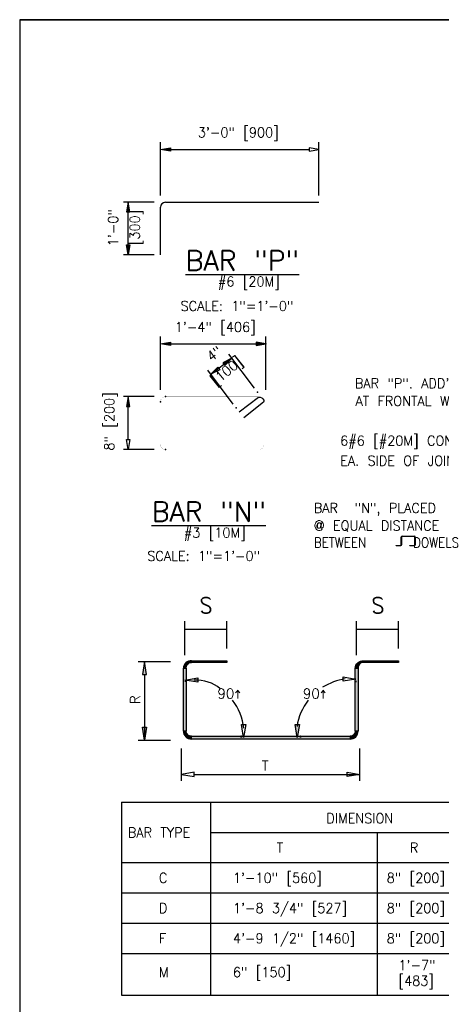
# Model space of a CAD drawing. Extents: x 18 to 372, y 0 to 250.
# Tile 2 of 11: x 18 to 72, y 126 to 250. Entities that reach past the tile are written whole.
import ezdxf
from ezdxf.enums import TextEntityAlignment as Align

# ---------------------------------------------------------------- set-up
doc = ezdxf.new("R2010")
doc.units = 0
doc.header["$MEASUREMENT"] = 0
doc.layers.get('0').update_dxf_attribs({"linetype": 'CONTINUOUS'})
doc.layers.get('DEFPOINTS').update_dxf_attribs({"linetype": 'CONTINUOUS'})
for name, color, linetype in [('1', 7, 'CONTINUOUS'), ('DIM', 7, 'CONTINUOUS'), ('DWG-LINES', 7, 'CONTINUOUS'), ('HATCH', 7, 'CONTINUOUS'), ('REBAR', 7, 'CONTINUOUS'), ('TEXT', 7, 'CONTINUOUS')]:
    doc.layers.add(name, color=color, linetype=linetype)
doc.styles.add('TXT_SHX', font='txt.shx')

msp = doc.modelspace()

# ---------------------------------------------------------------- hatches: boundary and pattern name
at = {"linetype": 'CONTINUOUS'}
for points in [[(37.2853, 233.8738), (37.2853, 233.4571), (36.0353, 233.6654)], [(31.7665, 225.7635), (32.1831, 225.7635), (31.9748, 227.0135)], [(31.7665, 221.597), (32.1831, 221.597), (31.9748, 220.3471)], [(66.4863, 184.7262), (66.4863, 183.7335), (66.4413, 183.7335), (66.4413, 184.7262)], [(68.1099, 184.8079), (66.5679, 184.8079), (66.5679, 184.8529), (68.1099, 184.8529)], [(68.1915, 183.7335), (68.1915, 184.7262), (68.2365, 184.7262), (68.2365, 183.7335)], [(66.3596, 183.6163), (65.8013, 183.6163), (65.8013, 183.6424), (66.3596, 183.6424)], [(67.5515, 183.6424), (68.1099, 183.6424), (68.1099, 183.6163), (67.5515, 183.6163)], [(44.4124, 168.9049), (39.9462, 168.9049), (39.9462, 169.1132), (44.4124, 169.1132)], [(61.6563, 169.1132), (66.1224, 169.1132), (66.1224, 168.9049), (61.6563, 168.9049)], [(39.293, 168.1758), (39.293, 160.2353), (38.9331, 160.2353), (38.9331, 168.1758)], [(60.6431, 160.2353), (60.6431, 168.1758), (61.003, 168.1758), (61.003, 160.2353)], [(39.9462, 159.5821), (59.9899, 159.5821), (59.9899, 159.2222), (39.9462, 159.2222)]]:
    msp.add_hatch(color=7, dxfattribs=at).paths.add_polyline_path(points)
h = msp.add_hatch(color=7, dxfattribs=at)
edge = h.paths.add_edge_path()
edge.add_line((66.5679, 184.8079), (66.5679, 184.8529))
edge.add_arc((66.5679, 184.7262384), 0.1266616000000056, 90, 180)
edge.add_line((66.44123839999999, 184.7262384), (66.48623839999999, 184.7262384))
edge.add_arc((66.5679, 184.7262384), 0.08166160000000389, 90, 180, ccw=False)
h = msp.add_hatch(color=7, dxfattribs=at)
edge = h.paths.add_edge_path()
edge.add_line((68.1915, 184.7262), (68.2365359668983, 184.7262009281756))
edge.add_arc((68.1098743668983, 184.7262009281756), 0.1266616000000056, 0, 90)
edge.add_line((68.1098743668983, 184.8528625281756), (68.1098743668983, 184.8078643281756))
edge.add_arc((68.10985501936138, 184.7262193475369), 0.08164498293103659, -0.01357746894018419, 89.98642253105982, ccw=False)
for points in [[(66.4413, 183.7335), (66.4863, 183.7335), (66.44582490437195, 183.647287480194), (66.3596, 183.6163), (66.3596, 183.6424), (66.4207086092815, 183.6724290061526)], [(68.1099, 183.6424), (68.1099, 183.6163), (68.19607490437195, 183.647287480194), (68.2365, 183.7335), (68.1915, 183.7335), (68.17099396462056, 183.6724290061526)], [(39.9462, 168.9049), (39.9462, 169.1132), (39.77393624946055, 169.1068672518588), (39.59423174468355, 169.0650016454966), (39.41777012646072, 168.98418763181), (39.2566507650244, 168.8654355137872), (39.12204668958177, 168.7146714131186), (39.02185928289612, 168.541771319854), (38.95933282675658, 168.3584363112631), (38.9331, 168.1758), (39.293, 168.1758), (39.29458882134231, 168.2963983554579), (39.32124666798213, 168.4232408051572), (39.37569128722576, 168.5488236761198), (39.45753112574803, 168.6645179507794), (39.56285359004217, 168.7622211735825), (39.68484863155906, 168.8360507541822), (39.81528240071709, 168.8833859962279)], [(61.003, 168.1758), (60.6431, 168.1758), (60.66933303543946, 168.3584363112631), (60.73186103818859, 168.541771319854), (60.83205280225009, 168.7146714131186), (60.96666540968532, 168.8654355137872), (61.12779842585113, 168.98418763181), (61.30427913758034, 169.0650016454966), (61.48400782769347, 169.1068672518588), (61.6563, 169.1132), (61.6563, 168.9049), (61.52535397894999, 168.8833859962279), (61.39489602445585, 168.8360507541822), (61.27288188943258, 168.7622211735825), (61.16754577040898, 168.6645179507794), (61.0856973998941, 168.5488236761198), (61.03124842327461, 168.4232408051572), (61.0045890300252, 168.2963983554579)]]:
    msp.add_hatch(color=7, dxfattribs=at).paths.add_polyline_path(points, flags=0)
h = msp.add_hatch(color=7, dxfattribs=at)
edge = h.paths.add_edge_path()
edge.add_line((39.293, 160.2353), (38.9331, 160.2353))
edge.add_arc((39.94627120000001, 160.2352999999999), 1.013171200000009, 179.9999999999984, 269.9999999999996)
edge.add_line((39.94627120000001, 159.2221288), (39.94627120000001, 159.5820288))
edge.add_arc((39.94622879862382, 160.2352575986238), 0.6532287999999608, 179.9962809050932, 270.0037190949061, ccw=False)
h = msp.add_hatch(color=7, dxfattribs=at)
edge = h.paths.add_edge_path()
edge.add_line((59.9899, 159.5821), (59.9899, 159.2222))
edge.add_arc((59.98990000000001, 160.2353712), 1.013171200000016, 269.9999999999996, 359.9999999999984)
edge.add_line((61.0030712, 160.2353712), (60.64317119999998, 160.2353712))
edge.add_arc((59.98994240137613, 160.2353287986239), 0.6532288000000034, -90.00371909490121, 0.0037190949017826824, ccw=False)
at = {"layer": 'DIM', "linetype": 'CONTINUOUS'}
for points in [[(33.7517, 167.3893), (34.2917, 167.3893), (34.0217, 169.009)], [(40.7392, 166.9478), (40.7392, 166.4079), (39.1194, 166.6779)], [(33.7517, 160.7105), (34.2917, 160.7105), (34.0217, 159.0908)], [(53.05179999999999, 161.0561), (53.5917, 161.0561), (53.3218, 159.4364)]]:
    msp.add_hatch(color=7, dxfattribs=at).paths.add_polyline_path(points)
at = {"layer": 'DWG-LINES', "linetype": 'CONTINUOUS'}
for points in [[(37.2852, 209.3148), (37.2852, 208.8981), (36.0353, 209.1065)], [(48.1181, 209.3148), (48.1181, 208.8981), (49.3681, 209.1065)], [(43.9368, 206.7112), (44.1881, 206.379), (45.0592, 207.2993)], [(31.7664, 201.2046), (32.1831, 201.2046), (31.9748, 202.4546)]]:
    msp.add_hatch(color=7, dxfattribs=at).paths.add_polyline_path(points)
at = {"layer": 'HATCH', "linetype": 'CONTINUOUS'}
msp.add_hatch(color=7, dxfattribs=at).paths.add_polyline_path([(39.2926, 166.4887), (39.2934, 166.5487), (39.113, 166.521)])

# ---------------------------------------------------------------- linework, layer by layer
at = {"color": 7, "linetype": 'CONTINUOUS'}
for p, q in [((36.0353, 227.8532), (36.0353, 234.588)), ((56.05779999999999, 227.8532), (56.05779999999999, 234.588)), ((37.2853, 233.6654), (54.80789999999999, 233.6654)), ((35.2372, 227.0135), (31.3498, 227.0135)), ((31.9748, 221.597), (31.9748, 225.7635)), ((35.2372, 220.3471), (31.3498, 220.3471))]:
    msp.add_line(p, q, dxfattribs=at)
for points in [[(37.2853, 233.8738), (37.2853, 233.4571), (36.0353, 233.6654)], [(54.8079, 233.8738), (54.8079, 233.4571), (56.05779999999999, 233.6654)], [(31.7665, 225.7635), (32.1831, 225.7635), (31.9748, 227.0135)], [(31.7665, 221.597), (32.1831, 221.597), (31.9748, 220.3471)], [(66.4863, 184.7262), (66.4863, 183.7335), (66.4413, 183.7335), (66.4413, 184.7262)], [(68.1099, 184.8079), (66.5679, 184.8079), (66.5679, 184.8529), (68.1099, 184.8529)], [(68.1915, 183.7335), (68.1915, 184.7262), (68.2365, 184.7262), (68.2365, 183.7335)], [(66.3596, 183.6163), (65.8013, 183.6163), (65.8013, 183.6424), (66.3596, 183.6424)], [(66.4413, 183.7335), (66.4863, 183.7335), (66.44582490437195, 183.647287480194), (66.3596, 183.6163), (66.3596, 183.6424), (66.4207086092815, 183.6724290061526)], [(67.5515, 183.6424), (68.1099, 183.6424), (68.1099, 183.6163), (67.5515, 183.6163)], [(68.1099, 183.6424), (68.1099, 183.6163), (68.19607490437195, 183.647287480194), (68.2365, 183.7335), (68.1915, 183.7335), (68.17099396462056, 183.6724290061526)], [(39.9462, 168.9049), (39.9462, 169.1132), (39.77393624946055, 169.1068672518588), (39.59423174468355, 169.0650016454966), (39.41777012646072, 168.98418763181), (39.2566507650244, 168.8654355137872), (39.12204668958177, 168.7146714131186), (39.02185928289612, 168.541771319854), (38.95933282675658, 168.3584363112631), (38.9331, 168.1758), (39.293, 168.1758), (39.29458882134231, 168.2963983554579), (39.32124666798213, 168.4232408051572), (39.37569128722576, 168.5488236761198), (39.45753112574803, 168.6645179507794), (39.56285359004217, 168.7622211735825), (39.68484863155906, 168.8360507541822), (39.81528240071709, 168.8833859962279)], [(44.4124, 168.9049), (39.9462, 168.9049), (39.9462, 169.1132), (44.4124, 169.1132)], [(61.003, 168.1758), (60.6431, 168.1758), (60.66933303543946, 168.3584363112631), (60.73186103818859, 168.541771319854), (60.83205280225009, 168.7146714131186), (60.96666540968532, 168.8654355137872), (61.12779842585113, 168.98418763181), (61.30427913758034, 169.0650016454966), (61.48400782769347, 169.1068672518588), (61.6563, 169.1132), (61.6563, 168.9049), (61.52535397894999, 168.8833859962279), (61.39489602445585, 168.8360507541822), (61.27288188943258, 168.7622211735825), (61.16754577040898, 168.6645179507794), (61.0856973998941, 168.5488236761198), (61.03124842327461, 168.4232408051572), (61.0045890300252, 168.2963983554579)], [(61.6563, 169.1132), (66.1224, 169.1132), (66.1224, 168.9049), (61.6563, 168.9049)], [(39.293, 168.1758), (39.293, 160.2353), (38.9331, 160.2353), (38.9331, 168.1758)], [(60.6431, 160.2353), (60.6431, 168.1758), (61.003, 168.1758), (61.003, 160.2353)], [(39.9462, 159.5821), (59.9899, 159.5821), (59.9899, 159.2222), (39.9462, 159.2222)]]:
    msp.add_lwpolyline(points, close=True, dxfattribs=at)
for points, const_width in [([(66.5679, 184.8079), (66.5679, 184.8529, 0.414213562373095), (66.44123839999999, 184.7262384), (66.48623839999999, 184.7262384, -0.414213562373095)], 0.00984251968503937), ([(68.1915, 184.7262), (68.2365359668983, 184.7262009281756, 0.414213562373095), (68.1098743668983, 184.8528625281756), (68.1098743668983, 184.8078643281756, -0.414213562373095)], 0.00984251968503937), ([(39.293, 160.2353), (38.9331, 160.2353, 0.414213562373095), (39.94627120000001, 159.2221288), (39.94627120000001, 159.5820288, -0.4142515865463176)], 0.00984251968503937), ([(59.9899, 159.5821), (59.9899, 159.2222, 0.414213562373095), (61.0030712, 160.2353712), (60.64317119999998, 160.2353712, -0.4142515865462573)], 0.02460629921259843)]:
    msp.add_lwpolyline(points, format="xyb", close=True, dxfattribs=dict(at, const_width=const_width))
for points in [[(66.5679, 184.8079), (66.5679, 184.8529, 0.414213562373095), (66.44123839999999, 184.7262384), (66.48623839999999, 184.7262384, -0.414213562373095)], [(68.1915, 184.7262), (68.2365359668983, 184.7262009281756, 0.414213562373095), (68.1098743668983, 184.8528625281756), (68.1098743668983, 184.8078643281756, -0.414213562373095)], [(39.293, 160.2353), (38.9331, 160.2353, 0.414213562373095), (39.94627120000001, 159.2221288), (39.94627120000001, 159.5820288, -0.4142515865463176)], [(59.9899, 159.5821), (59.9899, 159.2222, 0.414213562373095), (61.0030712, 160.2353712), (60.64317119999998, 160.2353712, -0.4142515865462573)]]:
    msp.add_lwpolyline(points, format="xyb", close=True, dxfattribs=at)
for points, const_width in [([(66.4413, 183.7335), (66.4863, 183.7335), (66.44582490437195, 183.647287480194), (66.3596, 183.6163), (66.3596, 183.6424), (66.4207086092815, 183.6724290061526)], 0.00984251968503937), ([(68.1099, 183.6424), (68.1099, 183.6163), (68.19607490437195, 183.647287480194), (68.2365, 183.7335), (68.1915, 183.7335), (68.17099396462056, 183.6724290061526)], 0.00984251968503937), ([(39.9462, 168.9049), (39.9462, 169.1132), (39.77393624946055, 169.1068672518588), (39.59423174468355, 169.0650016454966), (39.41777012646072, 168.98418763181), (39.2566507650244, 168.8654355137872), (39.12204668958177, 168.7146714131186), (39.02185928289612, 168.541771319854), (38.95933282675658, 168.3584363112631), (38.9331, 168.1758), (39.293, 168.1758), (39.29458882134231, 168.2963983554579), (39.32124666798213, 168.4232408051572), (39.37569128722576, 168.5488236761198), (39.45753112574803, 168.6645179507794), (39.56285359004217, 168.7622211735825), (39.68484863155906, 168.8360507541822), (39.81528240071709, 168.8833859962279)], 0.02460629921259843), ([(61.003, 168.1758), (60.6431, 168.1758), (60.66933303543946, 168.3584363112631), (60.73186103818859, 168.541771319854), (60.83205280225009, 168.7146714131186), (60.96666540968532, 168.8654355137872), (61.12779842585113, 168.98418763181), (61.30427913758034, 169.0650016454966), (61.48400782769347, 169.1068672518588), (61.6563, 169.1132), (61.6563, 168.9049), (61.52535397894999, 168.8833859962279), (61.39489602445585, 168.8360507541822), (61.27288188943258, 168.7622211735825), (61.16754577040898, 168.6645179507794), (61.0856973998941, 168.5488236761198), (61.03124842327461, 168.4232408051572), (61.0045890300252, 168.2963983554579)], 0.02460629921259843)]:
    msp.add_lwpolyline(points, close=True, dxfattribs=dict(at, const_width=const_width))
at = {"layer": '1', "color": 7, "linetype": 'CONTINUOUS'}
for p, q in [((18.2489, 250.0413), (372.2635, 250.0413)), ((372.2631, 250.0413), (18.24889999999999, 250.0413)), ((18.2489, 250.0413), (18.2489, 0))]:
    msp.add_line(p, q, dxfattribs=at)
at = {"layer": 'DEFPOINTS', "color": 7, "linetype": 'CONTINUOUS'}
for p in [(56.05779999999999, 233.6654), (31.9748, 227.0135), (44.4124, 173.1089), (66.1224, 173.1089), (44.4124, 169.6665), (66.1224, 169.6665), (39.113, 168.8333), (60.8231, 168.8333)]:
    msp.add_point(p, dxfattribs=at)
at = {"layer": 'DIM', "color": 7, "linetype": 'CONTINUOUS'}
for p, q in [((39.113, 169.8333), (39.113, 174.1089)), ((44.4124, 170.6665), (44.4124, 174.1089)), ((60.8231, 169.8333), (60.8231, 174.1089)), ((66.1224, 170.6665), (66.1224, 174.1089)), ((39.113, 173.1089), (44.4124, 173.1089)), ((60.8231, 173.1089), (66.1224, 173.1089)), ((33.2085, 169.009), (37.2978, 169.009)), ((34.0217, 167.3893), (34.0217, 159.0908)), ((33.2085, 159.0908), (37.2978, 159.0908)), ((38.6862, 153.9516), (38.6862, 158.0409)), ((61.23609999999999, 153.9516), (61.23609999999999, 158.0409)), ((40.306, 154.7647), (61.23609999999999, 154.7647))]:
    msp.add_line(p, q, dxfattribs=at)
for points in [[(33.7517, 167.3893), (34.2917, 167.3893), (34.0217, 169.009)], [(40.7392, 166.9478), (40.7392, 166.4079), (39.1194, 166.6779)], [(59.1167, 166.5283), (59.1167, 167.0682), (60.7365, 166.7982)], [(33.7517, 160.7105), (34.2917, 160.7105), (34.0217, 159.0908)], [(46.273, 161.0561), (46.8129, 161.0561), (46.543, 159.4364)], [(53.05179999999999, 161.0561), (53.5917, 161.0561), (53.3218, 159.4364)], [(40.306, 154.4948), (40.306, 155.0347), (38.6862, 154.7647)], [(59.6163, 154.4948), (59.6163, 155.0347), (61.23609999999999, 154.7647)]]:
    msp.add_lwpolyline(points, close=True, dxfattribs=at)
at = {"layer": 'DWG-LINES', "color": 7, "linetype": 'CONTINUOUS'}
for p, q in [((36.0353, 203.2942), (36.0353, 210.029)), ((37.2852, 209.1065), (48.1181, 209.1065)), ((49.3681, 203.2942), (49.3681, 210.029)), ((47.904, 203.5302), (44.6828, 207.7981)), ((42.3988, 205.2913), (45.0592, 207.2993)), ((45.2434, 201.5222), (42.0223, 205.7902)), ((35.2372, 202.4546), (31.3498, 202.4546)), ((31.9748, 197.0381), (31.9748, 201.2046)), ((35.2372, 195.7882), (31.3498, 195.7882))]:
    msp.add_line(p, q, dxfattribs=at)
for points in [[(37.2852, 209.3148), (37.2852, 208.8981), (36.0353, 209.1065)], [(48.1181, 209.3148), (48.1181, 208.8981), (49.3681, 209.1065)], [(43.9368, 206.7112), (44.1881, 206.379), (45.0592, 207.2993)], [(43.3023, 206.1797), (43.5416, 205.8387), (42.3988, 205.2913)], [(31.7664, 201.2046), (32.1831, 201.2046), (31.9748, 202.4546)], [(31.7664, 197.0381), (32.1831, 197.0381), (31.9748, 195.7882)]]:
    msp.add_lwpolyline(points, close=True, dxfattribs=at)
at = {"layer": 'DWG-LINES', "color": 7, "linetype": 'CONTINUOUS', "const_width": 0.01377952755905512}
msp.add_lwpolyline([(36.0353, 196.4131), (36.0352843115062, 201.80569648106, -0.414213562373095), (36.6602593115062, 202.43067148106), (48.50395931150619, 202.43067148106, -0.414213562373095), (49.1289, 201.8057), (49.12886765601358, 196.4131120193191, -0.414213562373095), (48.50389265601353, 195.788137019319), (36.66019265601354, 195.7881370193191, -0.4141693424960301)], format="xyb", close=True, dxfattribs=at)
at = {"layer": 'DWG-LINES', "color": 7, "linetype": 'CONTINUOUS'}
msp.add_lwpolyline([(45.996, 200.5435), (48.4334, 202.3831), (48.6363, 202.4051), (48.8413, 202.3188), (48.9923, 202.1786), (49.0787, 202.0115), (49.0841, 201.8767), (49.0583, 201.7581), (46.57829999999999, 199.7722)], dxfattribs=at)
for p in [(49.3681, 209.1065), (45.0592, 207.2993), (48.2804, 203.0314), (31.9748, 202.4546), (36.0353, 201.8057), (36.6602, 202.4546), (45.62, 201.0234), (36.6602, 195.7882)]:
    msp.add_point(p, dxfattribs=at)
at = {"layer": 'HATCH', "color": 7, "linetype": 'CONTINUOUS'}
for p, q in [((31.1056, 151.2534), (82.7741, 151.2534)), ((31.1056, 151.2534), (31.1056, 126.9073)), ((42.3513, 151.2534), (42.3513, 126.9073)), ((42.3513, 147.4367), (82.7741, 147.4367)), ((63.421, 147.4367), (63.421, 126.9073)), ((31.1056, 143.62), (82.7741, 143.62)), ((31.1056, 139.8033), (82.7741, 139.8033)), ((31.1056, 135.9866), (82.7741, 135.9866)), ((31.1056, 132.1699), (82.7741, 132.1699)), ((31.1056, 126.9073), (82.7741, 126.9073))]:
    msp.add_line(p, q, dxfattribs=at)
for points in [[(39.2926, 166.4887), (39.2934, 166.5487), (39.113, 166.521)], [(60.6427, 166.5342), (60.6435, 166.4742), (60.8231, 166.5065)], [(46.2596, 159.5825), (46.1996, 159.5817), (46.2319, 159.4021)], [(53.75099999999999, 159.5817), (53.691, 159.5825), (53.7187, 159.4021)]]:
    msp.add_lwpolyline(points, close=True, dxfattribs=at)
for centre, radius, start, end in [((40.51687421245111, 161.7425701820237), 4.921966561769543, 51.17743888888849, 92.4055916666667), ((60.70455034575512, 158.8677683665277), 8.063484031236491, 99.46481944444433, 121.2101083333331), ((39.81795292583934, 159.9135460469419), 6.779407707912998, 5.669702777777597, 38.3942527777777), ((59.98949730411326, 159.9214909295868), 6.749618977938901, 141.472502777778, 172.5025888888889)]:
    msp.add_arc(centre, radius, start, end, dxfattribs=at)
at = {"layer": 'REBAR', "color": 7, "linetype": 'CONTINUOUS'}
for p, q in [((36.0353, 220.3471), (36.0353, 226.3647)), ((36.6603, 226.9896), (56.05779999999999, 226.9896))]:
    msp.add_line(p, q, dxfattribs=at)
msp.add_arc((36.660283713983, 226.3646593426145), 0.6249749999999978, 90, 180, dxfattribs=at)

# ---------------------------------------------------------------- texts
at = {"color": 7, "linetype": 'CONTINUOUS', "style": 'TXT_SHX', "width": 0.9500000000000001}
for s, p in [('3\'-0" [900]', (45.87562890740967, 235.1796501)), ('#6 [20M]', (47.20673421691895, 216.3611501))]:
    msp.add_text(s, height=1.2499002, dxfattribs=at).set_placement(p, align=Align.CENTER)
for s, p in [('1\'-0"', (30.6793499, 223.7804087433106)), ('[300]', (33.4189499, 223.8050654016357))]:
    msp.add_text(s, height=1.2499002, rotation=90, dxfattribs=at).set_placement(p, align=Align.CENTER)
at = {"layer": 'DIM', "color": 7, "linetype": 'CONTINUOUS', "style": 'TXT_SHX', "width": 0.9500000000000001}
for p in [(41.79621145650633, 175.1088999), (63.50621145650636, 175.1088999)]:
    msp.add_text('S', height=1.9999998, dxfattribs=at).set_placement(p, align=Align.CENTER)
at = {"layer": 'DIM', "color": 7, "linetype": 'CONTINUOUS', "style": 'TXT_SHX'}
msp.add_text('R', height=1.2498, rotation=90, dxfattribs=at).set_placement((33.4577, 163.6107))
at = {"layer": 'DWG-LINES', "color": 7, "linetype": 'CONTINUOUS', "style": 'TXT_SHX', "width": 0.9500000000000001}
for s, p in [('1\'-4" [406]', (42.96514298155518, 210.6207999)), ('#3 [10M]', (42.90528816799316, 184.6549999))]:
    msp.add_text(s, height=1.2499998, dxfattribs=at).set_placement(p, align=Align.CENTER)
for s, height, rotation, p in [('4" ', 1.2499998, 37.04341838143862, (43.63807771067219, 207.6919581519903)), ('[100]', 1.2499002, 38.99999997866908, (44.78275345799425, 205.2223464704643)), ('8" [200]', 1.2499002, 90, (30.1958499, 199.3265288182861))]:
    msp.add_text(s, height=height, rotation=rotation, dxfattribs=at).set_placement(p, align=Align.CENTER)
at = {"layer": 'DWG-LINES', "color": 7, "linetype": 'CONTINUOUS', "style": 'TXT_SHX'}
msp.add_text('%%uBAR "N"', height=2.4999, dxfattribs=at).set_placement((34.9217, 186.6859))
at = {"layer": 'TEXT', "color": 7, "linetype": 'CONTINUOUS', "style": 'TXT_SHX'}
for s, height, p in [('%%uBAR "P"', 2.4999, (39.213, 218.3921)), ('90^ ', 1.2498, (43.23089999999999, 164.3413)), ('90^ ', 1.2498, (54.0286, 164.3413)), ('T', 1.2498, (48.85289999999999, 155.2373))]:
    msp.add_text(s, height=height, dxfattribs=at).set_placement(p)
at = {"layer": 'TEXT', "color": 7, "linetype": 'CONTINUOUS', "style": 'TXT_SHX', "width": 0.9500000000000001}
for s, height, p in [('SCALE: 1"=1\'-0"', 1.2499002, (38.5885, 213.2707)), ('BAR "P". ADD\'L 2#6 [#20M]', 1.2499002, (60.6023, 203.5093)), ('AT FRONTAL WALL', 1.2499002, (60.6823, 201.2722)), ('6#6 [#20M] CONTINUOUS', 1.2499002, (58.7471, 196.264)), ('EA. SIDE OF JOINT', 1.2499002, (58.7471, 193.7362)), ('BAR  "N", PLACED', 1.2499002, (55.409, 187.7746)), ('@ EQUAL DISTANCE', 1.2499002, (55.409, 185.5518)), ('BETWEEN     DOWELS', 1.2499002, (55.409, 183.4091)), ('SCALE: 1"=1\'-0"', 1.2499002, (34.3777, 181.7108)), ('DIMENSION', 1.2498, (57.0018, 148.6011)), ('BAR TYPE', 1.2498, (31.9215, 146.7988)), ('T', 1.2498, (50.7238, 144.8904)), ('R', 1.2498, (67.5469, 144.8904)), ('C', 1.2498, (35.8469, 141.0737)), ('1\'-10" [560]', 1.2498, (45.19700000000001, 141.0737)), ('8" [200]', 1.2498, (64.6265, 141.0737)), ('D', 1.2498, (35.8469, 137.257)), ('1\'-8 3/4" [527]', 1.2498, (45.19700000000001, 137.257)), ('8" [200]', 1.2498, (64.6265, 137.257)), ('F', 1.2498, (35.8469, 133.4403)), ('4\'-9 1/2" [1460]', 1.2498, (45.19700000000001, 133.4403)), ('8" [200]', 1.2498, (64.6265, 133.4403)), ('1\'-7"', 1.2498, (66.1144, 130.0534)), ('M', 1.2498, (35.8469, 129.1692)), ('6" [150]', 1.2498, (45.19700000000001, 129.1692)), ('[483]', 1.2498, (66.1144, 128.0788))]:
    msp.add_text(s, height=height, dxfattribs=at).set_placement(p)

doc.saveas('drawing.dxf')
